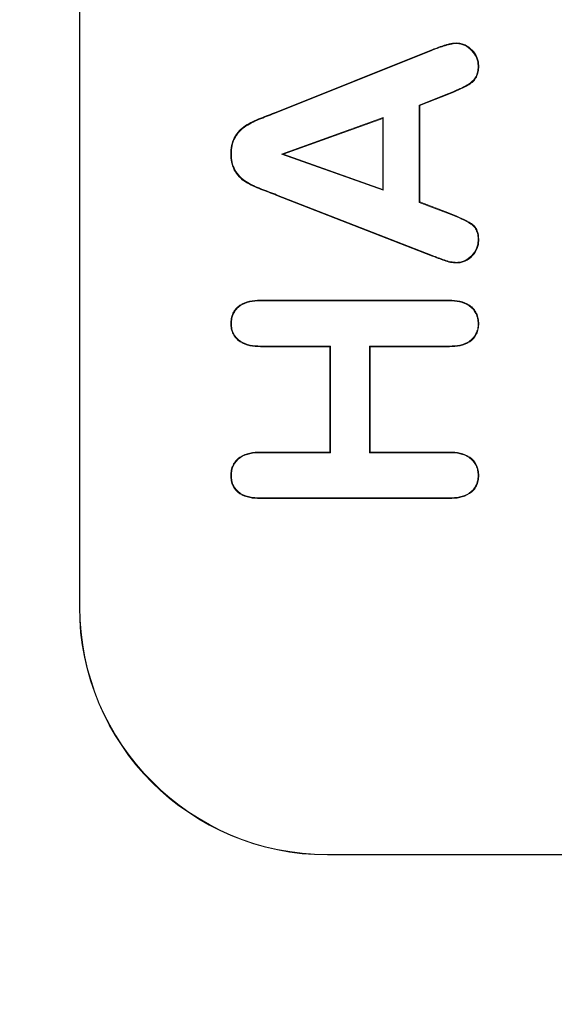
# Model space of a CAD drawing. Header units: millimetres. Extents: x 23 to 1094, y 23 to 840.
# Tile 3 of 44: x 176 to 187, y 163 to 183. Entities that reach past the tile are written whole.
import ezdxf

# ---------------------------------------------------------------- set-up
doc = ezdxf.new("R2010")
doc.units = ezdxf.units.MM
doc.header["$LTSCALE"] = 4
for name, color, linetype, lineweight in [('Dimension (ANSI)', 7, 'Continuous', 9), ('Visible (ANSI)', 7, 'Continuous', 9), ('Visible Narrow (ANSI)', 7, 'Continuous', 9)]:
    doc.layers.add(name, color=color, linetype=linetype, lineweight=lineweight)
doc.styles.add('Note Text (ANSI)', font='arial.ttf')
doc.dimstyles.new('Default - mm (ANSI)', dxfattribs={"dimscale": 4, "dimtxt": 2, "dimasz": 2, "dimexe": 3.175, "dimexo": 1, "dimgap": 0.8, "dimtad": 0, "dimtih": 1, "dimtoh": 1, "dimrnd": 1e-08, "dimzin": 4, "dimdsep": 46, "dimtxsty": 'Note Text (ANSI)', "dimblk": 'Filled-1', "dimcen": 0.09, "dimdle": 10, "dimclrd": 256, "dimclre": 256, "dimclrt": 256, "dimadec": 1, "dimazin": 0, "dimtfac": 1.524, "dimtofl": 0, "dimtmove": 0, "dimatfit": 3, "dimfxl": 1, "dimtolj": 1, "dimtzin": 0, "dimlwd": -1, "dimlwe": -1, "dimarcsym": 0})

# ---------------------------------------------------------------- blocks, each defined once
blk = doc.blocks.new('Filled-1')
at = {"color": 0}
for p, q in [((0, 0), (-1, 0.15)), ((-1, 0.15), (-1, -0.15)), ((-1, 0), (0, 0)), ((-1, -0.15), (0, 0))]:
    blk.add_line(p, q, dxfattribs=at)
at = {"color": 0, "flags": 128}
blk.add_lwpolyline([(-1, -0.15), (0, 0), (-1, 0.15), (-1, -0.15)], dxfattribs=at)
at = {"color": 0}
blk.add_solid([(-1, -0.15), (0, 0), (-1, 0.15), (-1, -0.15)], dxfattribs=at)
blk = doc.blocks.new('*D31')
at = {"layer": 'Defpoints', "color": 0, "transparency": 16777216}
for p in [(132.097, 249.059), (264.196, 249.059), (342.097, 133.059)]:
    blk.add_point(p, dxfattribs=at)
at = {"layer": 'Dimension (ANSI)', "transparency": 16777216}
for p, q in [((136.097, 249.059), (276.896, 249.059)), ((264.196, 241.059), (264.196, 206.654)), ((264.196, 141.059), (264.196, 175.464)), ((338.097, 133.059), (251.496, 133.059))]:
    blk.add_line(p, q, dxfattribs=at)
at = {"layer": 'Dimension (ANSI)', "transparency": 16777216, "xscale": 8, "yscale": 8, "zscale": 8}
for p, rotation in [((264.196, 249.059), 90), ((264.196, 133.059), 270)]:
    blk.add_blockref('Filled-1', p, dxfattribs=dict(at, rotation=rotation))
at = {"layer": 'Dimension (ANSI)', "transparency": 16777216, "char_height": 8, "attachment_point": 5, "style": 'Note Text (ANSI)'}
for s, insert in [('\\A1; 116.00', (264.196, 198.344)), ('\\A1;[4.57]', (264.196, 182.749))]:
    blk.add_mtext(s, dxfattribs=dict(at, insert=insert))
blk = doc.blocks.new('*D32')
at = {"layer": 'Defpoints', "color": 0, "transparency": 16777216}
for p in [(132.097, 249.059), (342.097, 158.258), (342.097, 133.059)]:
    blk.add_point(p, dxfattribs=at)
at = {"layer": 'Dimension (ANSI)', "transparency": 16777216}
for p, q in [((132.097, 245.059), (132.097, 145.558)), ((342.097, 137.059), (342.097, 170.958)), ((140.097, 158.258), (273.225, 158.258)), ((334.097, 158.258), (316.378, 158.258))]:
    blk.add_line(p, q, dxfattribs=at)
at = {"layer": 'Dimension (ANSI)', "transparency": 16777216, "xscale": 8, "yscale": 8, "zscale": 8, "rotation": 180}
blk.add_blockref('Filled-1', (132.097, 158.258), dxfattribs=at)
at = {"layer": 'Dimension (ANSI)', "transparency": 16777216, "xscale": 8, "yscale": 8, "zscale": 8}
blk.add_blockref('Filled-1', (342.097, 158.258), dxfattribs=at)
at = {"layer": 'Dimension (ANSI)', "transparency": 16777216, "char_height": 8, "attachment_point": 5, "style": 'Note Text (ANSI)'}
for s, insert in [('\\A1; 210.00', (294.802, 165.543)), ('\\A1;[8.27]', (294.802, 149.931))]:
    blk.add_mtext(s, dxfattribs=dict(at, insert=insert))

msp = doc.modelspace()

# ---------------------------------------------------------------- linework, layer by layer
at = {"layer": 'Visible (ANSI)'}
for p, q in [((177.0974, 211.0593), (177.0974, 171.0593)), ((177.1079, 211.0593), (177.1079, 171.0593)), ((181.0635, 181.0378), (184.1826, 182.2878)), ((181.0682, 181.0256), (184.1875, 182.2756)), ((184.7009, 182.4212), (184.7012, 182.4343)), ((185.1363, 181.9616), (185.1494, 181.9616)), ((184.5399, 181.4122), (183.9488, 181.1805)), ((184.5449, 181.4001), (183.9619, 181.1716)), ((184.5399, 181.4122), (184.5449, 181.4001)), ((183.9488, 181.1805), (183.9488, 179.2183)), ((183.9488, 181.1805), (183.9619, 181.1716)), ((183.9619, 181.1716), (183.9619, 179.2273)), ((181.0682, 181.0256), (181.0635, 181.0378)), ((183.225, 180.9295), (181.173, 180.1891)), ((183.2119, 180.9109), (181.2119, 180.1892)), ((183.225, 180.9295), (183.2119, 180.9109)), ((183.2119, 179.4812), (183.2119, 180.9109)), ((183.225, 179.4626), (183.225, 180.9295)), ((180.1625, 180.196), (180.1494, 180.196)), ((181.173, 180.1891), (181.2119, 180.1892)), ((181.173, 180.1891), (183.225, 179.4626)), ((181.2119, 180.1892), (183.2119, 179.4812)), ((184.209, 178.1374), (181.0693, 179.3611)), ((184.2138, 178.1496), (181.074, 179.3733)), ((183.225, 179.4626), (183.2119, 179.4812)), ((183.9488, 179.2183), (183.9619, 179.2273)), ((183.9488, 179.2183), (184.5529, 178.9865)), ((183.9619, 179.2273), (184.5576, 178.9987)), ((185.1363, 178.4598), (185.1494, 178.4597)), ((184.7069, 178.0099), (184.707, 177.9968)), ((180.7431, 177.2468), (184.5527, 177.2468)), ((180.7433, 177.2337), (180.7431, 177.2468)), ((180.7433, 177.2337), (184.5526, 177.2337)), ((184.5526, 177.2337), (184.5527, 177.2468)), ((180.1625, 176.7733), (180.1494, 176.7732)), ((185.1363, 176.7731), (185.1494, 176.7732)), ((180.7492, 176.3224), (180.749, 176.3093)), ((182.1625, 176.3224), (180.7492, 176.3224)), ((182.1625, 176.3224), (182.1494, 176.3093)), ((182.1625, 174.1712), (182.1625, 176.3224)), ((182.9488, 176.3224), (182.9619, 176.3093)), ((182.9488, 176.3224), (182.9488, 174.1712)), ((184.5613, 176.3224), (182.9488, 176.3224)), ((184.5613, 176.3224), (184.5615, 176.3093)), ((182.1494, 176.3093), (180.749, 176.3093)), ((182.1494, 174.1843), (182.1494, 176.3093)), ((184.5615, 176.3093), (182.9619, 176.3093)), ((182.9619, 176.3093), (182.9619, 174.1843)), ((180.749, 174.1843), (182.1494, 174.1843)), ((180.7492, 174.1712), (180.749, 174.1843)), ((180.7492, 174.1712), (182.1625, 174.1712)), ((182.1625, 174.1712), (182.1494, 174.1843)), ((182.9488, 174.1712), (182.9619, 174.1843)), ((182.9488, 174.1712), (184.5614, 174.1712)), ((182.9619, 174.1843), (184.5615, 174.1843)), ((184.5614, 174.1712), (184.5615, 174.1843)), ((180.1625, 173.7107), (180.1494, 173.7107)), ((185.1363, 173.7107), (185.1494, 173.7107)), ((180.7433, 173.2599), (180.7431, 173.2468)), ((184.5527, 173.2468), (180.7431, 173.2468)), ((184.5525, 173.2599), (180.7433, 173.2599)), ((184.5525, 173.2599), (184.5527, 173.2468)), ((182.0974, 166.0698), (192.0974, 166.0698)), ((182.0974, 166.0593), (192.0974, 166.0593))]:
    msp.add_line(p, q, dxfattribs=at)
for radius in [5, 4.9895]:
    msp.add_arc((182.0974, 171.0593), radius, 180, 270, dxfattribs=at)
for points, knots in [([(184.1826, 182.2878), (184.2245, 182.3045), (184.2664, 182.3215), (184.3507, 182.3536), (184.3938, 182.3671), (184.4581, 182.3883), (184.4795, 182.3954), (184.5231, 182.4071), (184.5451, 182.4121), (184.5892, 182.4219), (184.6113, 182.4265), (184.656, 182.4328), (184.6786, 182.4337), (184.7012, 182.4343)], [0, 0, 0, 0, 0.00013566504, 0.00013566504, 0.00027133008, 0.00027133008, 0.0003391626, 0.0003391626, 0.00040699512, 0.00040699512, 0.00047482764, 0.00047482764, 0.00054266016, 0.00054266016, 0.00054266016, 0.00054266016]), ([(184.1875, 182.2756), (184.2293, 182.2923), (184.2713, 182.3094), (184.3551, 182.3413), (184.3979, 182.3546), (184.4622, 182.3759), (184.4833, 182.3828), (184.5262, 182.3944), (184.5481, 182.3994), (184.5919, 182.4091), (184.6137, 182.4136), (184.6571, 182.4197), (184.6784, 182.4206), (184.7009, 182.4212)], [0, 0, 0, 0, 0.00013447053, 0.00013447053, 0.00026895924, 0.00026895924, 0.0003362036, 0.0003362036, 0.00040344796, 0.00040344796, 0.00047069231, 0.00047069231, 0.00053735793, 0.00053735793, 0.00053735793, 0.00053735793]), ([(184.7009, 182.4212), (184.7307, 182.4192), (184.7596, 182.4173), (184.8157, 182.4052), (184.8432, 182.3953), (184.921, 182.3565), (184.9679, 182.3196), (185.0489, 182.235), (185.0826, 182.1862), (185.1156, 182.1055), (185.1237, 182.0775), (185.1331, 182.0206), (185.1347, 181.9913), (185.1363, 181.9616)], [0, 0, 0, 0, 0.000086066, 0.000086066, 0.00017269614, 0.00017269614, 0.00034595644, 0.00034595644, 0.00051921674, 0.00051921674, 0.00060584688, 0.00060584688, 0.0006918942, 0.0006918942, 0.0006918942, 0.0006918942]), ([(184.7012, 182.4343), (184.7311, 182.4323), (184.7611, 182.4304), (184.8196, 182.4177), (184.8481, 182.4074), (184.9286, 182.3674), (184.9764, 182.3297), (185.0593, 182.243), (185.094, 182.193), (185.1281, 182.1096), (185.1365, 182.0806), (185.1462, 182.0216), (185.1478, 181.9916), (185.1494, 181.9616)], [0, 0, 0, 0, 0.00008913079, 0.00008913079, 0.00017826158, 0.00017826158, 0.00035652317, 0.00035652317, 0.00053478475, 0.00053478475, 0.00062391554, 0.00062391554, 0.00071304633, 0.00071304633, 0.00071304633, 0.00071304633]), ([(185.1363, 181.9616), (185.1348, 181.9245), (185.1333, 181.8884), (185.1186, 181.8189), (185.1056, 181.7848), (185.0714, 181.7216), (185.05, 181.6925), (184.9996, 181.6414), (184.9702, 181.6203), (184.9088, 181.5809), (184.8765, 181.5642), (184.8103, 181.5318), (184.7768, 181.5163), (184.6757, 181.4711), (184.6076, 181.4419), (184.5399, 181.4122)], [0, 0, 0, 0, 0.00010799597, 0.00010799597, 0.00021658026, 0.00021658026, 0.00032516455, 0.00032516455, 0.00043374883, 0.00043374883, 0.00054233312, 0.00054233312, 0.0006509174, 0.0006509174, 0.00086783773, 0.00086783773, 0.00086783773, 0.00086783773]), ([(185.1494, 181.9616), (185.1479, 181.9245), (185.1464, 181.8873), (185.1312, 181.8149), (185.1177, 181.7797), (185.0823, 181.7144), (185.0602, 181.6842), (185.008, 181.6313), (184.9777, 181.6096), (184.9153, 181.5696), (184.8824, 181.5525), (184.8159, 181.5199), (184.7823, 181.5044), (184.6808, 181.459), (184.6128, 181.4298), (184.5449, 181.4001)], [0, 0, 0, 0, 0.00011052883, 0.00011052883, 0.00022105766, 0.00022105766, 0.0003315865, 0.0003315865, 0.00044211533, 0.00044211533, 0.00055264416, 0.00055264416, 0.00066317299, 0.00066317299, 0.00088423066, 0.00088423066, 0.00088423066, 0.00088423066]), ([(180.1494, 180.196), (180.1508, 180.2522), (180.154, 180.3084), (180.1762, 180.4187), (180.1935, 180.4728), (180.234, 180.5468), (180.2493, 180.5704), (180.282, 180.6162), (180.2992, 180.6384), (180.3564, 180.7004), (180.4012, 180.7351), (180.4948, 180.7973), (180.544, 180.8248), (180.6447, 180.8746), (180.6968, 180.8959), (180.8013, 180.937), (180.8533, 180.9583), (180.9583, 180.9983), (181.0109, 181.018), (181.0635, 181.0378)], [0, 0, 0, 0, 0.0001682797, 0.0001682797, 0.0003365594, 0.0003365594, 0.0004206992, 0.0004206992, 0.0005048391, 0.0005048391, 0.0006731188, 0.0006731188, 0.0008413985, 0.0008413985, 0.0010096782, 0.0010096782, 0.0011779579, 0.0011779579, 0.0013462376, 0.0013462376, 0.0013462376, 0.0013462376]), ([(180.1625, 180.196), (180.164, 180.2522), (180.167, 180.3068), (180.1889, 180.4152), (180.2057, 180.4677), (180.2452, 180.54), (180.2602, 180.5631), (180.2924, 180.6083), (180.3093, 180.6301), (180.365, 180.6904), (180.409, 180.7245), (180.5015, 180.786), (180.5502, 180.8133), (180.6501, 180.8626), (180.7015, 180.8837), (180.8062, 180.9248), (180.858, 180.9461), (180.9629, 180.986), (181.0156, 181.0057), (181.0681, 181.0255), (181.0681, 181.0256), (181.0682, 181.0256), (181.0682, 181.0256)], [0, 0, 0, 0, 0.0001661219, 0.0001661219, 0.0003325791, 0.0003325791, 0.0004158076, 0.0004158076, 0.0004990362, 0.0004990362, 0.0006654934, 0.0006654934, 0.0008319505, 0.0008319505, 0.0009984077, 0.0009984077, 0.0011648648, 0.0011648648, 0.001331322, 0.001331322, 0.001331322, 0.0013314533, 0.0013314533, 0.0013314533, 0.0013314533]), ([(181.0693, 179.3611), (181.0168, 179.381), (180.9646, 179.4019), (180.8597, 179.4422), (180.807, 179.4617), (180.7022, 179.5023), (180.6502, 179.5236), (180.5492, 179.5728), (180.4987, 179.5979), (180.4039, 179.6583), (180.3594, 179.6933), (180.2823, 179.7751), (180.2484, 179.8206), (180.1947, 179.9195), (180.1769, 179.9733), (180.154, 180.0835), (180.1509, 180.1398), (180.1494, 180.196)], [0.0000000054, 0.0000000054, 0.0000000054, 0.0000000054, 0.0001675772, 0.0001675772, 0.0003351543, 0.0003351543, 0.0005027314, 0.0005027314, 0.0006703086, 0.0006703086, 0.0008378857, 0.0008378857, 0.0010054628, 0.0010054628, 0.00117304, 0.00117304, 0.0013406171, 0.0013406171, 0.0013406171, 0.0013406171]), ([(181.074, 179.3733), (181.074, 179.3733), (181.074, 179.3733), (181.074, 179.3733), (181.0215, 179.3933), (180.9695, 179.414), (180.8643, 179.4545), (180.8117, 179.4739), (180.707, 179.5145), (180.6557, 179.5355), (180.5551, 179.5845), (180.5051, 179.6093), (180.4116, 179.6689), (180.3682, 179.7031), (180.2925, 179.7834), (180.2593, 179.8279), (180.2069, 179.9246), (180.1895, 179.9769), (180.1671, 180.0851), (180.164, 180.1398), (180.1625, 180.196)], [0, 0, 0, 0, 0.0000000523, 0.0000000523, 0.0000000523, 0.000165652, 0.000165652, 0.0003312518, 0.0003312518, 0.0004968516, 0.0004968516, 0.0006624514, 0.0006624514, 0.0008280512, 0.0008280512, 0.0009936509, 0.0009936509, 0.0011592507, 0.0011592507, 0.0013245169, 0.0013245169, 0.0013245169, 0.0013245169]), ([(184.5529, 178.9865), (184.6874, 178.9339), (184.8222, 178.88), (184.9776, 178.7902), (185.0075, 178.7712), (185.0595, 178.7245), (185.0806, 178.697), (185.1112, 178.6344), (185.1215, 178.6003), (185.1334, 178.5313), (185.1348, 178.4959), (185.1363, 178.4598)], [0, 0, 0, 0, 0.00042772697, 0.00042772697, 0.00053466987, 0.00053466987, 0.00064161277, 0.00064161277, 0.00074855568, 0.00074855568, 0.00085488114, 0.00085488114, 0.00085488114, 0.00085488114]), ([(184.5576, 178.9987), (184.6923, 178.946), (184.8275, 178.892), (184.9844, 178.8014), (185.0152, 178.7819), (185.0693, 178.7333), (185.0917, 178.7041), (185.1236, 178.6388), (185.1342, 178.6036), (185.1465, 178.5322), (185.148, 178.4959), (185.1494, 178.4597)], [0, 0, 0, 0, 0.00043519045, 0.00043519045, 0.00054398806, 0.00054398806, 0.00065278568, 0.00065278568, 0.00076158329, 0.00076158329, 0.0008703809, 0.0008703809, 0.0008703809, 0.0008703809]), ([(185.1363, 178.4598), (185.1346, 178.4306), (185.133, 178.4019), (185.1228, 178.3465), (185.1142, 178.3191), (185.0808, 178.2398), (185.0481, 178.1923), (184.969, 178.1079), (184.9239, 178.0721), (184.8464, 178.035), (184.8194, 178.025), (184.7647, 178.0133), (184.7362, 178.0116), (184.7069, 178.0099)], [0, 0, 0, 0, 0.000084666, 0.000084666, 0.00016993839, 0.00016993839, 0.00034048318, 0.00034048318, 0.00051102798, 0.00051102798, 0.00059630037, 0.00059630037, 0.00068092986, 0.00068092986, 0.00068092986, 0.00068092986]), ([(185.1494, 178.4597), (185.1477, 178.4302), (185.1461, 178.4008), (185.1355, 178.343), (185.1266, 178.3147), (185.0922, 178.2332), (185.0584, 178.1842), (184.9778, 178.0981), (184.9311, 178.061), (184.8513, 178.0228), (184.8233, 178.0125), (184.766, 178.0002), (184.7365, 177.9985), (184.707, 177.9968)], [0, 0, 0, 0, 0.00008774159, 0.00008774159, 0.00017548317, 0.00017548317, 0.00035096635, 0.00035096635, 0.00052644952, 0.00052644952, 0.0006141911, 0.0006141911, 0.00070193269, 0.00070193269, 0.00070193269, 0.00070193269]), ([(184.707, 177.9968), (184.6636, 177.9987), (184.6202, 178.0011), (184.535, 178.0181), (184.4936, 178.0316), (184.3708, 178.0748), (184.2895, 178.1051), (184.209, 178.1374)], [0, 0, 0, 0, 0.00012988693, 0.00012988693, 0.00025977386, 0.00025977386, 0.00051954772, 0.00051954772, 0.00051954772, 0.00051954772]), ([(184.7069, 178.0099), (184.6636, 178.0119), (184.6216, 178.0142), (184.5386, 178.0307), (184.4978, 178.044), (184.3754, 178.087), (184.2941, 178.1173), (184.2139, 178.1496), (184.2138, 178.1496), (184.2138, 178.1496), (184.2138, 178.1496)], [0, 0, 0, 0, 0.00012812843, 0.00012812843, 0.00025691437, 0.00025691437, 0.00051448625, 0.00051448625, 0.00051448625, 0.0005145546, 0.0005145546, 0.0005145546, 0.0005145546]), ([(180.1494, 176.7732), (180.1508, 176.8091), (180.1523, 176.8451), (180.1666, 176.9152), (180.1789, 176.9494), (180.2097, 177.0144), (180.2289, 177.0449), (180.2757, 177.0994), (180.3027, 177.1236), (180.3905, 177.186), (180.4592, 177.2115), (180.5995, 177.2421), (180.6715, 177.245), (180.7431, 177.2468)], [0, 0, 0, 0, 0.00010622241, 0.00010622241, 0.00021244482, 0.00021244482, 0.00031866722, 0.00031866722, 0.00042488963, 0.00042488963, 0.00063733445, 0.00063733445, 0.00084977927, 0.00084977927, 0.00084977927, 0.00084977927]), ([(180.1625, 176.7733), (180.1639, 176.8091), (180.1654, 176.844), (180.1792, 176.9113), (180.1912, 176.9446), (180.2212, 177.0079), (180.2396, 177.0373), (180.2848, 177.0899), (180.3111, 177.1135), (180.3964, 177.1741), (180.4633, 177.1989), (180.601, 177.229), (180.6716, 177.2319), (180.7433, 177.2337)], [0, 0, 0, 0, 0.00010400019, 0.00010400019, 0.00020861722, 0.00020861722, 0.00031323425, 0.00031323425, 0.00041785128, 0.00041785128, 0.00062708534, 0.00062708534, 0.00083615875, 0.00083615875, 0.00083615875, 0.00083615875]), ([(184.5526, 177.2337), (184.6245, 177.2321), (184.6949, 177.2291), (184.8325, 177.1977), (184.8995, 177.1732), (185.0132, 177.0921), (185.0605, 177.0383), (185.1072, 176.9446), (185.1193, 176.9113), (185.1333, 176.8439), (185.1348, 176.809), (185.1363, 176.7731)], [0, 0, 0, 0, 0.00020784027, 0.00020784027, 0.00041582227, 0.00041582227, 0.00062380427, 0.00062380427, 0.00072779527, 0.00072779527, 0.00083128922, 0.00083128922, 0.00083128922, 0.00083128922]), ([(184.5527, 177.2468), (184.6245, 177.2452), (184.6965, 177.2421), (184.8366, 177.2102), (184.9054, 177.1851), (185.0225, 177.1016), (185.0713, 177.046), (185.1194, 176.9495), (185.1319, 176.9153), (185.1464, 176.8451), (185.1479, 176.8091), (185.1494, 176.7732)], [0, 0, 0, 0, 0.00021300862, 0.00021300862, 0.00042601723, 0.00042601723, 0.00063902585, 0.00063902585, 0.00074553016, 0.00074553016, 0.00085203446, 0.00085203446, 0.00085203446, 0.00085203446]), ([(180.749, 176.3093), (180.6777, 176.3111), (180.6059, 176.314), (180.4662, 176.344), (180.3978, 176.3687), (180.2783, 176.4474), (180.2288, 176.5023), (180.1797, 176.5976), (180.1678, 176.6317), (180.1535, 176.7017), (180.1515, 176.7375), (180.1494, 176.7732)], [0, 0, 0, 0, 0.00021217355, 0.00021217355, 0.00042434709, 0.00042434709, 0.00063652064, 0.00063652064, 0.00074260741, 0.00074260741, 0.00084869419, 0.00084869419, 0.00084869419, 0.00084869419]), ([(180.7492, 176.3224), (180.6778, 176.3242), (180.6074, 176.3271), (180.4702, 176.3565), (180.4032, 176.3808), (180.2872, 176.4572), (180.2394, 176.5104), (180.1919, 176.6025), (180.1804, 176.6355), (180.1667, 176.703), (180.1646, 176.7377), (180.1625, 176.7733)], [0, 0, 0, 0, 0.00020703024, 0.00020703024, 0.00041422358, 0.00041422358, 0.00062141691, 0.00062141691, 0.00072501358, 0.00072501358, 0.00082799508, 0.00082799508, 0.00082799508, 0.00082799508]), ([(185.1363, 176.7731), (185.1349, 176.7378), (185.1335, 176.7034), (185.1201, 176.6371), (185.1081, 176.6043), (185.0629, 176.5115), (185.0169, 176.4586), (184.9031, 176.3816), (184.8374, 176.3563), (184.7018, 176.3272), (184.6318, 176.3244), (184.5613, 176.3224)], [0, 0, 0, 0, 0.00010237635, 0.00010237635, 0.0002052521, 0.0002052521, 0.00041100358, 0.00041100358, 0.00061675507, 0.00061675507, 0.00082232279, 0.00082232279, 0.00082232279, 0.00082232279]), ([(185.1494, 176.7732), (185.148, 176.7377), (185.1467, 176.7023), (185.1326, 176.6332), (185.1204, 176.5995), (185.0738, 176.504), (185.0259, 176.4489), (184.9087, 176.3696), (184.8414, 176.3437), (184.7031, 176.3141), (184.632, 176.3113), (184.5615, 176.3093)], [0, 0, 0, 0, 0.00010543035, 0.00010543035, 0.00021086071, 0.00021086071, 0.00042172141, 0.00042172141, 0.00063258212, 0.00063258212, 0.00084344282, 0.00084344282, 0.00084344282, 0.00084344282]), ([(180.1494, 173.7107), (180.1514, 173.7467), (180.1535, 173.7828), (180.1674, 173.8535), (180.179, 173.8881), (180.2271, 173.9851), (180.2759, 174.0413), (180.3944, 174.1239), (180.4636, 174.1492), (180.6046, 174.1796), (180.677, 174.1825), (180.749, 174.1843)], [0, 0, 0, 0, 0.00010646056, 0.00010646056, 0.00021292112, 0.00021292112, 0.00042584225, 0.00042584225, 0.00063876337, 0.00063876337, 0.00085168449, 0.00085168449, 0.00085168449, 0.00085168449]), ([(180.1625, 173.7107), (180.1646, 173.7465), (180.1666, 173.7816), (180.18, 173.8499), (180.1913, 173.8833), (180.2378, 173.9771), (180.2852, 174.0318), (180.4001, 174.1119), (180.4676, 174.1366), (180.6061, 174.1665), (180.6771, 174.1694), (180.7492, 174.1712)], [0, 0, 0, 0, 0.00010341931, 0.00010341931, 0.00020754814, 0.00020754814, 0.00041580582, 0.00041580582, 0.00062406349, 0.00062406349, 0.00083216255, 0.00083216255, 0.00083216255, 0.00083216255]), ([(184.5614, 174.1712), (184.6326, 174.1695), (184.7025, 174.1665), (184.8387, 174.135), (184.9049, 174.1101), (185.0163, 174.028), (185.0628, 173.974), (185.1086, 173.881), (185.1199, 173.848), (185.1331, 173.7808), (185.1347, 173.7462), (185.1363, 173.7107)], [0, 0, 0, 0, 0.00020591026, 0.00020591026, 0.00041196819, 0.00041196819, 0.00061802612, 0.00061802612, 0.00072105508, 0.00072105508, 0.0008234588, 0.0008234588, 0.0008234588, 0.0008234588]), ([(184.5615, 174.1843), (184.6327, 174.1826), (184.7041, 174.1795), (184.8429, 174.1475), (184.911, 174.1219), (185.0258, 174.0373), (185.0735, 173.9817), (185.1208, 173.8858), (185.1325, 173.8517), (185.1462, 173.7819), (185.1478, 173.7463), (185.1494, 173.7107)], [0, 0, 0, 0, 0.00021106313, 0.00021106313, 0.00042212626, 0.00042212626, 0.0006331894, 0.0006331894, 0.00073872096, 0.00073872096, 0.00084425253, 0.00084425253, 0.00084425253, 0.00084425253]), ([(180.7431, 173.2468), (180.672, 173.2488), (180.6006, 173.2518), (180.4612, 173.2811), (180.3924, 173.3046), (180.2739, 173.384), (180.2252, 173.4395), (180.1777, 173.5352), (180.1666, 173.5695), (180.1534, 173.6395), (180.1514, 173.6751), (180.1494, 173.7107)], [0, 0, 0, 0, 0.00021170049, 0.00021170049, 0.00042340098, 0.00042340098, 0.00063510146, 0.00063510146, 0.00074095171, 0.00074095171, 0.00084680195, 0.00084680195, 0.00084680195, 0.00084680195]), ([(180.7433, 173.2599), (180.6722, 173.2619), (180.602, 173.2649), (180.465, 173.2937), (180.3979, 173.3168), (180.283, 173.3936), (180.2359, 173.4475), (180.19, 173.5399), (180.1793, 173.573), (180.1665, 173.6406), (180.1645, 173.6753), (180.1625, 173.7107)], [0, 0, 0, 0, 0.00020655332, 0.00020655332, 0.00041328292, 0.00041328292, 0.00062001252, 0.00062001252, 0.00072337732, 0.00072337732, 0.00082602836, 0.00082602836, 0.00082602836, 0.00082602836]), ([(185.1363, 173.7107), (185.1343, 173.6753), (185.1323, 173.6406), (185.119, 173.5731), (185.1078, 173.5401), (185.0609, 173.448), (185.0131, 173.395), (184.8976, 173.3184), (184.831, 173.2936), (184.6941, 173.2646), (184.6237, 173.2619), (184.5525, 173.2599)], [0, 0, 0, 0, 0.00010235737, 0.00010235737, 0.00020533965, 0.00020533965, 0.00041130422, 0.00041130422, 0.00061726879, 0.00061726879, 0.00082305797, 0.00082305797, 0.00082305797, 0.00082305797]), ([(185.1494, 173.7107), (185.1474, 173.675), (185.1455, 173.6394), (185.1317, 173.5695), (185.12, 173.5353), (185.0714, 173.4399), (185.022, 173.3852), (184.9031, 173.3063), (184.835, 173.281), (184.6955, 173.2515), (184.6238, 173.2488), (184.5527, 173.2468)], [0, 0, 0, 0, 0.00010531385, 0.00010531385, 0.00021062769, 0.00021062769, 0.00042125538, 0.00042125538, 0.00063188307, 0.00063188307, 0.00084251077, 0.00084251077, 0.00084251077, 0.00084251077])]:
    msp.add_open_spline(points, degree=3, knots=knots, dxfattribs=at)
at = {"layer": 'Visible Narrow (ANSI)'}
for p, q in [((184.1875, 182.2756), (184.1826, 182.2878)), ((181.074, 179.3733), (181.0693, 179.3611)), ((184.5529, 178.9865), (184.5576, 178.9987)), ((184.2138, 178.1496), (184.209, 178.1374)), ((177.1079, 171.0593), (177.0974, 171.0593)), ((182.0974, 166.0698), (182.0974, 166.0593))]:
    msp.add_line(p, q, dxfattribs=at)

# ---------------------------------------------------------------- dimensions: what is measured, and where the dimension line sits
at = {"layer": 'Dimension (ANSI)'}
for base, p1, p2, angle, text, override, picture, middle in [((264.1961, 249.0593), (342.0974, 133.0593), (132.0974, 249.0593), 90, ' <>\\X[4.57]', {"dimgap": 0.8, "dimdec": 2, "dimpost": '\\X', "dimtol": 0, "dimlim": 0, "dimtp": 0, "dimtm": 0, "dimtdec": 2, "dimatfit": 1}, '*D31', (264.1961, 191.0593)), ((342.0974, 158.2583), (132.0974, 249.0593), (342.0974, 133.0593), 180, ' <>\\X[8.27]', {"dimgap": 0.8, "dimtih": 0, "dimtoh": 0, "dimdec": 2, "dimpost": '\\X', "dimtol": 0, "dimlim": 0, "dimtp": 0, "dimtm": 0, "dimtdec": 2, "dimatfit": 1}, '*D32', (294.8017, 158.2583))]:
    dim = msp.add_linear_dim(base=base, p1=p1, p2=p2, angle=angle, text=text, dimstyle='Default - mm (ANSI)', override=override, dxfattribs=at)
    dim.commit()
    dim.dimension.update_dxf_attribs({"geometry": picture, "text_midpoint": middle, "dimtype": 160})

doc.saveas('drawing.dxf')
